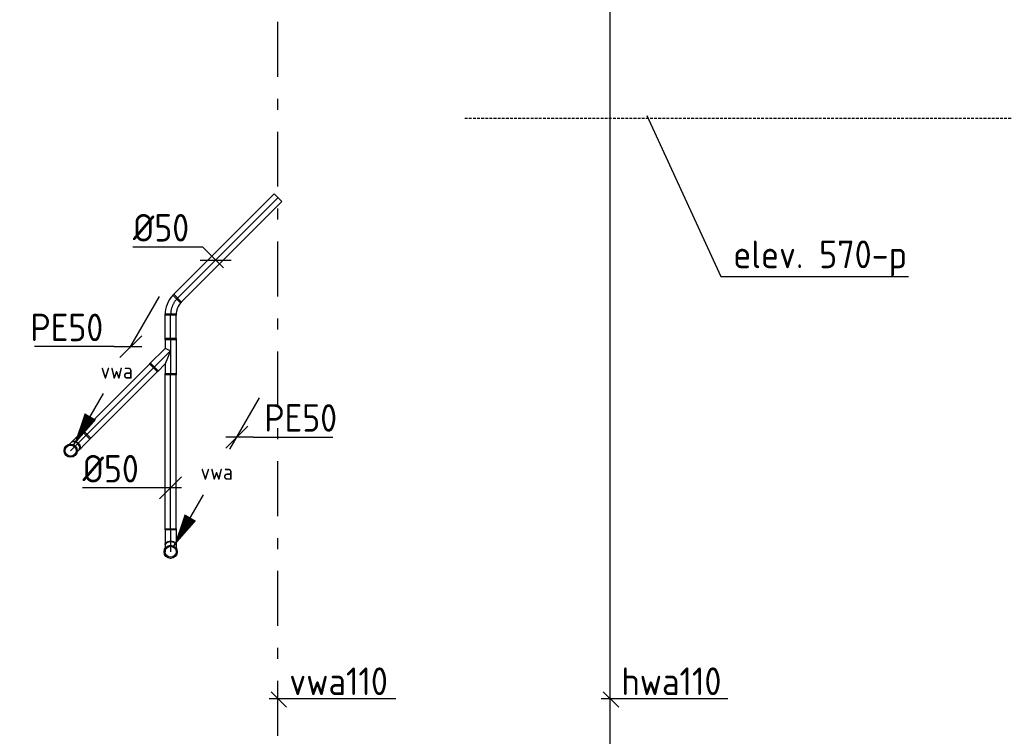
# Model space of a CAD drawing. Header units: millimetres. Extents: x -72565 to 37572, y -100 to 54284.
# Tile 16 of 32: x -35122 to -30638, y 16750 to 20012. Entities that reach past the tile are written whole.
import ezdxf
from ezdxf.enums import TextEntityAlignment as Align

# ---------------------------------------------------------------- set-up
doc = ezdxf.new("R2010")
doc.units = ezdxf.units.MM
doc.header["$LTSCALE"] = 50
for name, pattern in [('2322109', [10, 5, -2, 1, -2]), ('CENTER2', [28.575, 19.05, -3.175, 3.175, -3.175]), ('HIDDEN', [0.375, 0.25, -0.125])]:
    doc.linetypes.add(name, pattern=pattern)
for name, color, linetype in [('51', 6, 'Continuous'), ('51-LEIDING', 3, 'Continuous'), ('WL521---_D', 112, 'Continuous'), ('WL5232--', 192, 'Continuous'), ('WL524---_D', 192, 'Continuous'), ('WL524---_HARTLIJN', 7, 'Continuous'), ('WM5232--', 2, 'Continuous'), ('WM524---', 2, 'Continuous')]:
    doc.layers.add(name, color=color, linetype=linetype)
doc.styles.add('BURO-018', font='ISO96.shx', dxfattribs={"height": 90})
doc.styles.add('BURO-025', font='ISO96.shx', dxfattribs={"height": 125})
doc.styles.add('ISO', font='ISO.SHX')

# ---------------------------------------------------------------- blocks, each defined once
blk = doc.blocks.new('LDV3')
at = {"color": 0, "linetype": 'Continuous'}
for p, q in [((4.5, 7.794), (6.75, 11.691)), ((0.25, 0.433), (2.5, 4.33))]:
    blk.add_line(p, q, dxfattribs=at)
blk.add_lwpolyline([(0.25, 0.433, 0, 1, 0), (1.5, 2.598, 1, 1, 0)], format="xyseb", dxfattribs=at)
blk.add_circle((0, 0), 0.5, dxfattribs=at)
at = {"color": 0, "linetype": 'Continuous', "style": 'BURO-018'}
blk.add_attdef('LD_TEXT1', text='', height=1.8, dxfattribs=at).set_placement((3.5, 6.062), align=Align.MIDDLE)
blk = doc.blocks.new('*U164', base_point=(-34616.4, 18523.8))
at = {"color": 0, "linetype": 'Continuous'}
for p, q in [((-34566.4, 18573.8), (-34666.4, 18473.8)), ((-34691.4, 18523.8), (-35053.9, 18523.8)), ((-34691.4, 18523.8), (-34566.4, 18523.8))]:
    blk.add_line(p, q, dxfattribs=at)
at = {"color": 0, "linetype": 'Continuous', "style": 'BURO-025'}
blk.add_text('PE50', height=125, dxfattribs=at).set_placement((-34741.4, 18548.8), align=Align.RIGHT)
blk = doc.blocks.new('*U165', base_point=(-34133.2, 18111.8))
at = {"color": 0, "linetype": 'Continuous'}
for p, q in [((-34083.2, 18161.8), (-34183.2, 18061.8)), ((-34058.2, 18111.8), (-34183.2, 18111.8)), ((-34058.2, 18111.8), (-33695.7, 18111.8))]:
    blk.add_line(p, q, dxfattribs=at)
at = {"color": 0, "linetype": 'Continuous', "style": 'BURO-025'}
blk.add_text('PE50', height=125, dxfattribs=at).set_placement((-34008.2, 18136.8))
blk = doc.blocks.new('*U249')
at = {"color": 0, "ltscale": 10}
for p, q in [((-31.8, 25, -59.8), (-21.7, 25, -59.8)), ((-21.7, 25, -59.8), (-7.4, 25, -59.8)), ((-7.4, 25, -59.8), (0, 25, -59.8)), ((-31.8, -25, -59.8), (-21.7, -25, -59.8)), ((-21.7, -25, -59.8), (-7.4, -25, -59.8)), ((-7.4, -25, -59.8), (0, -25, -59.8))]:
    blk.add_line(p, q, dxfattribs=at)
blk.add_circle((0, 0, -59.8), 25, dxfattribs=at)
at = {"color": 0, "ltscale": 10, "extrusion": (-3.7494e-33, 2.29585e-49, -1)}
blk.add_ellipse((-31.8, 0, -59.8), major_axis=(0, -25), ratio=0.707107, start_param=0, end_param=3.141593, dxfattribs=at)
at = {"layer": 'WL524---_HARTLIJN', "linetype": 'CENTER2'}
blk.add_line((-31.8, 0, -59.8), (0, 0, -59.8), dxfattribs=at)
at = {"layer": 'WL524---_D', "color": 1, "style": 'BURO-018'}
blk.add_attdef('POSNR', text='', height=90, dxfattribs=at).set_placement((0, 0), align=Align.MIDDLE)
blk = doc.blocks.new('*U250')
at = {"color": 0, "ltscale": 10}
for p, q in [((-45, 25), (-30.7, 25)), ((-45, -25), (-45, 25)), ((-30.7, 25), (-3.1, 25)), ((-3.1, 25), (21.7, 25)), ((21.7, 25), (31.8, 25)), ((-45, -25), (-30.7, -25)), ((-30.7, -25), (-3.1, -25)), ((-3.1, -25), (21.7, -25)), ((21.7, -25), (31.8, -25))]:
    blk.add_line(p, q, dxfattribs=at)
blk.add_ellipse((31.8, 0), major_axis=(0, -25), ratio=0.707107, start_param=3.141593, end_param=6.283185, dxfattribs=at)
at = {"layer": 'WL524---_HARTLIJN', "linetype": 'CENTER2'}
blk.add_line((-45, 0), (31.8, 0), dxfattribs=at)
at = {"layer": 'WL524---_D', "color": 1, "style": 'BURO-018'}
blk.add_attdef('POSNR', text='', height=90, dxfattribs=at).set_placement((0, 0), align=Align.MIDDLE)
blk = doc.blocks.new('*U251')
at = {"color": 0, "ltscale": 10}
for p, q in [((-31.8, 25, -59.8), (-21.7, 25, -59.8)), ((-21.7, 25, -59.8), (-7.4, 25, -59.8)), ((-7.4, 25, -59.8), (0, 25, -59.8)), ((-31.8, -25, -59.8), (-21.7, -25, -59.8)), ((-21.7, -25, -59.8), (-7.4, -25, -59.8)), ((-7.4, -25, -59.8), (0, -25, -59.8))]:
    blk.add_line(p, q, dxfattribs=at)
blk.add_circle((0, 0, -59.8), 25, dxfattribs=at)
at = {"color": 0, "ltscale": 10, "extrusion": (-7.43937e-33, -3.92523e-17, -1)}
blk.add_ellipse((-31.8, 0, -59.8), major_axis=(0, -25), ratio=0.707107, start_param=0, end_param=3.141593, dxfattribs=at)
at = {"layer": 'WL524---_HARTLIJN', "linetype": 'CENTER2'}
blk.add_line((-31.8, 0, -59.8), (0, 0, -59.8), dxfattribs=at)
at = {"layer": 'WL524---_D', "color": 1, "style": 'BURO-018'}
blk.add_attdef('POSNR', text='', height=90, dxfattribs=at).set_placement((0, 0), align=Align.MIDDLE)
blk = doc.blocks.new('*U252')
at = {"color": 0, "ltscale": 10}
for p, q in [((-45, 25), (-30.7, 25)), ((-45, -25), (-45, 25)), ((-30.7, 25), (-3.1, 25)), ((-3.1, 25), (21.7, 25)), ((21.7, 25), (31.8, 25)), ((-45, -25), (-30.7, -25)), ((-30.7, -25), (-3.1, -25)), ((-3.1, -25), (21.7, -25)), ((21.7, -25), (31.8, -25))]:
    blk.add_line(p, q, dxfattribs=at)
blk.add_ellipse((31.8, 0), major_axis=(0, -25), ratio=0.707107, start_param=3.141593, end_param=6.283185, dxfattribs=at)
at = {"layer": 'WL524---_HARTLIJN', "linetype": 'CENTER2'}
blk.add_line((-45, 0), (31.8, 0), dxfattribs=at)
at = {"layer": 'WL524---_D', "color": 1, "style": 'BURO-018'}
blk.add_attdef('POSNR', text='', height=90, dxfattribs=at).set_placement((0, 0), align=Align.MIDDLE)
blk = doc.blocks.new('*U253')
at = {"layer": 'WM524---', "color": 0, "ltscale": 10}
for p, q in [((-50, -50), (50, 50)), ((50, 0), (-400.8, 0))]:
    blk.add_line(p, q, dxfattribs=at)
at = {"layer": 'WM524---', "color": 0, "style": 'BURO-025'}
blk.add_text('%%c50', height=125, dxfattribs=at).set_placement((-400.8, 25))
blk = doc.blocks.new('*U254')
at = {"color": 0, "ltscale": 10}
for p, q in [((-45, -25), (-45, 25)), ((49.5, -14.1), (14.1, -49.5))]:
    blk.add_line(p, q, dxfattribs=at)
for radius, start in [(133.6, 47.3587), (83.6, 45)]:
    blk.add_arc((-45, -108.6), radius, start, 90, dxfattribs=at)
at = {"layer": 'WL524---_HARTLIJN', "linetype": 'CENTER2'}
blk.add_arc((-45, -108.6), 108.6, 45, 90, dxfattribs=at)
at = {"layer": 'WL524---_D', "color": 1, "style": 'BURO-018'}
blk.add_attdef('POSNR', text='', height=90, dxfattribs=at).set_placement((0, 0), align=Align.MIDDLE)
blk = doc.blocks.new('*U255')
at = {"color": 0, "ltscale": 10}
for p, q in [((0, 25), (711.8, 25)), ((0, -25), (0, 25)), ((711.8, 25), (711.8, -25)), ((0, -25), (711.8, -25))]:
    blk.add_line(p, q, dxfattribs=at)
at = {"layer": 'WL524---_HARTLIJN', "linetype": 'CENTER2'}
blk.add_line((0, 0), (711.8, 0), dxfattribs=at)
at = {"layer": 'WL524---_D', "color": 1, "style": 'BURO-018'}
blk.add_attdef('POSNR', text='', height=90, dxfattribs=at).set_placement((0, 0), align=Align.MIDDLE)
blk = doc.blocks.new('*U256')
at = {"color": 0, "ltscale": 10}
for p, q in [((0, 25), (440.2, 25)), ((0, -25), (0, 25)), ((440.2, 25), (440.2, -25)), ((0, -25), (440.2, -25))]:
    blk.add_line(p, q, dxfattribs=at)
at = {"layer": 'WL524---_HARTLIJN', "linetype": 'CENTER2'}
blk.add_line((0, 0), (440.2, 0), dxfattribs=at)
at = {"layer": 'WL524---_D', "color": 1, "style": 'BURO-018'}
blk.add_attdef('POSNR', text='', height=90, dxfattribs=at).set_placement((0, 0), align=Align.MIDDLE)
blk = doc.blocks.new('*U257')
at = {"color": 0, "ltscale": 10}
for p, q in [((-55, 25), (110, 25)), ((-55, 25), (-55, -25)), ((110, 25), (110, -25)), ((-55, -25), (-10.4, -25)), ((0, 0), (-10.4, -25)), ((-10.4, -25), (60.1, -95.5)), ((0, 0), (60.4, -25)), ((60.4, -25), (110, -25)), ((60.4, -25), (95.5, -60.1)), ((95.5, -60.1), (60.1, -95.5))]:
    blk.add_line(p, q, dxfattribs=at)
at = {"layer": 'WL524---_HARTLIJN', "linetype": 'CENTER2'}
for p, q in [((-55, 0), (110, 0)), ((0, 0), (77.8, -77.8))]:
    blk.add_line(p, q, dxfattribs=at)
at = {"layer": 'WL524---_D', "color": 1, "style": 'BURO-018'}
blk.add_attdef('POSNR', text='', height=90, dxfattribs=at).set_placement((0, 0), align=Align.MIDDLE)
blk = doc.blocks.new('*U258')
at = {"color": 0, "ltscale": 10}
for p, q in [((0, 25), (118.4, 25)), ((0, -25), (0, 25)), ((118.4, 25), (118.4, -25)), ((0, -25), (118.4, -25))]:
    blk.add_line(p, q, dxfattribs=at)
at = {"layer": 'WL524---_HARTLIJN', "linetype": 'CENTER2'}
blk.add_line((0, 0), (118.4, 0), dxfattribs=at)
at = {"layer": 'WL524---_D', "color": 1, "style": 'BURO-018'}
blk.add_attdef('POSNR', text='', height=90, dxfattribs=at).set_placement((0, 0), align=Align.MIDDLE)
blk = doc.blocks.new('*U259')
at = {"color": 0, "ltscale": 10}
for p, q in [((0, 25), (652.7, 25)), ((0, -25), (0, 25)), ((652.7, 25), (652.7, -25)), ((0, -25), (652.7, -25))]:
    blk.add_line(p, q, dxfattribs=at)
at = {"layer": 'WL524---_HARTLIJN', "linetype": 'CENTER2'}
blk.add_line((0, 0), (652.7, 0), dxfattribs=at)
at = {"layer": 'WL524---_D', "color": 1, "style": 'BURO-018'}
blk.add_attdef('POSNR', text='', height=90, dxfattribs=at).set_placement((0, 0), align=Align.MIDDLE)
blk = doc.blocks.new('*U260')
at = {"layer": 'WM524---', "color": 0, "ltscale": 10}
for p, q in [((-59.2, 59.2), (-377.1, 59.2)), ((35.4, -35.4), (-59.2, 59.2)), ((-70.7, 0), (70.7, 0))]:
    blk.add_line(p, q, dxfattribs=at)
at = {"layer": 'WM524---', "color": 0, "style": 'BURO-025'}
blk.add_text('%%c50', height=125, dxfattribs=at).set_placement((-377.1, 84.2))

msp = doc.modelspace()

# ---------------------------------------------------------------- linework, layer by layer
at = {"layer": '51', "color": 1, "linetype": 'HIDDEN'}
msp.add_line((-33094.9, 19564.7), (-28502.3, 19564.7), dxfattribs=at)
at = {"layer": '51-LEIDING', "color": 7}
for p, q in [((-33906.6, 16882.7), (-33976.9, 16953)), ((-32394.1, 16882.7), (-32464.4, 16953)), ((-33985.7, 16922.4), (-33408.9, 16922.4)), ((-32473.2, 16922.4), (-31896.4, 16922.4))]:
    msp.add_line(p, q, dxfattribs=at)
msp.add_lwpolyline([(-32433.7, 19940.2, 0, 50, 0), (-32371, 19803.9, 0, 0, 0), (-32266.1, 19576, 0, 0, 0)], format="xyseb", dxfattribs=at)
msp.add_lwpolyline([(-32266.1, 19576), (-31928.9, 18843.3), (-31074.2, 18843.3)], dxfattribs=at)
at = {"layer": 'WL521---_D'}
msp.add_line((-32433.7, 23750.5), (-32433.7, 10354.8), dxfattribs=at)
at = {"layer": 'WL524---_D', "linetype": '2322109'}
msp.add_line((-33946.2, 12752.4), (-33946.2, 20354), dxfattribs=at)

# ---------------------------------------------------------------- block references
at = {"layer": 'WL5232--', "linetype": '2322109'}
ref = msp.add_blockref('LDV3', (-34889.9, 18050.1), dxfattribs=dict(at, xscale=60, yscale=60, zscale=60))
ref.add_attrib('LD_TEXT1', 'vwa', dxfattribs={"layer": '0', "color": 2, "linetype": 'Continuous', "height": 72, "style": 'BURO-018'}).set_placement((-34679.9, 18413.8), align=Align.MIDDLE)
ref = msp.add_blockref('LDV3', (-34434.6, 17589.9), dxfattribs=dict(at, xscale=60, yscale=60, zscale=60))
ref.add_attrib('LD_TEXT1', 'vwa', dxfattribs={"layer": '0', "color": 2, "linetype": 'Continuous', "height": 72, "style": 'BURO-018'}).set_placement((-34224.6, 17953.6), align=Align.MIDDLE)
at = {"layer": 'WL524---_D'}
for name, p, rotation in [('*U259', (-34406.6, 18740.8), 45), ('*U254', (-34434.6, 18712.9), 90), ('*U258', (-34434.6, 18554.9), 90), ('*U257', (-34434.6, 18505.4), 270), ('*U256', (-34819.7, 18120.3), 45), ('*U255', (-34434.6, 17689.1), 90), ('*U250', (-34847.6, 18092.3), 225), ('*U251', (-34889.9, 18050.1, 59.8), 225), ('*U252', (-34434.6, 17649.6), 270), ('*U249', (-34434.6, 17589.9, 59.8), 270)]:
    msp.add_blockref(name, p, dxfattribs=dict(at, rotation=rotation))
at = {"layer": 'WM5232--', "linetype": '2322109'}
for name, p in [('*U164', (-34616.4, 18523.8)), ('*U165', (-34133.2, 18111.8))]:
    msp.add_blockref(name, p, dxfattribs=at)
at = {"layer": 'WM524---'}
for name, p in [('*U260', (-34229.1, 18918.3)), ('*U253', (-34434.6, 17880.4))]:
    msp.add_blockref(name, p, dxfattribs=at)

# ---------------------------------------------------------------- texts
at = {"layer": '51-LEIDING', "color": 7, "style": 'ISO'}
msp.add_text('elev. 570-p', height=126, dxfattribs=at).set_placement((-31872.6, 18843.3), align=Align.BOTTOM_LEFT)
for s, p in [('vwa110', (-33894.3, 16937.3)), ('hwa110', (-32381.8, 16937.3))]:
    msp.add_text(s, height=126, dxfattribs=at).set_placement(p)

doc.saveas('drawing.dxf')
